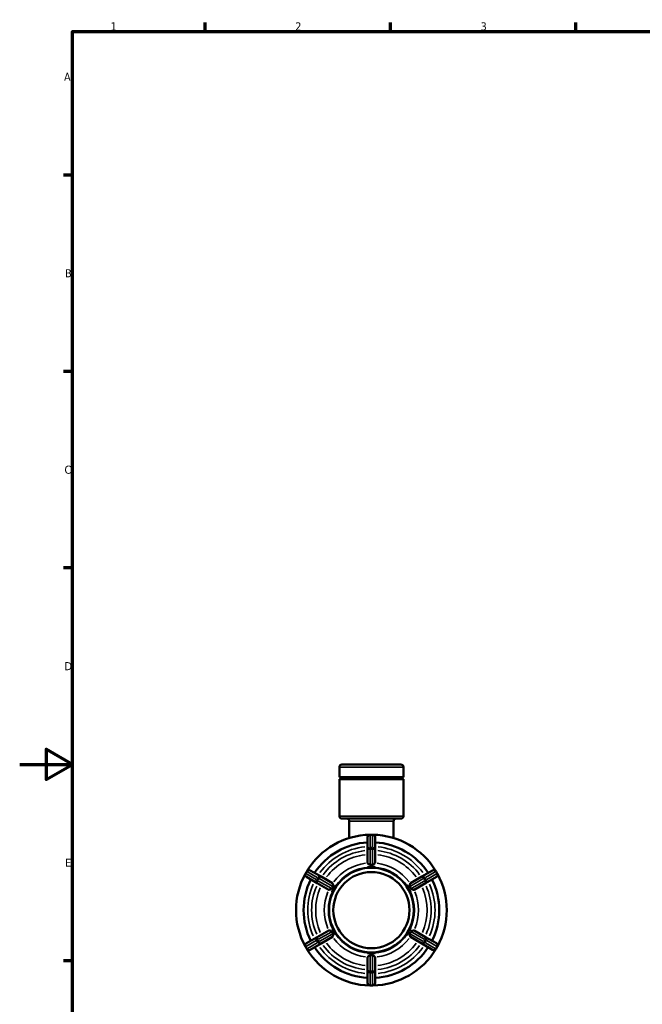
# Model space of a CAD drawing. Header units: millimetres. Extents: x 0 to 902, y -116 to 594.
# Tile 4 of 8: x 0 to 235, y 206 to 578. Entities that reach past the tile are written whole.
import ezdxf

# ---------------------------------------------------------------- set-up
doc = ezdxf.new("R2010")
doc.units = ezdxf.units.MM
for name, color, linetype, lineweight in [('Border (ANSI)', 7, 'Continuous', 70), ('Visible (ANSI)', 7, 'Continuous', 50), ('Visible Narrow (ANSI)', 7, 'Continuous', 35)]:
    doc.layers.add(name, color=color, linetype=linetype, lineweight=lineweight)
doc.styles.add('Note Text (ANSI)', font='tahoma.ttf')

# ---------------------------------------------------------------- blocks, each defined once
blk = doc.blocks.new('Borders Default Border')
at = {"layer": 'Border (ANSI)'}
for p, q in [((70.08, 574), (70.08, 577.45)), ((140.17, 574), (140.17, 577.45)), ((210.25, 574), (210.25, 577.45)), ((20, 519.75), (16.55, 519.75)), ((20, 445.5), (16.55, 445.5)), ((20, 371.25), (16.55, 371.25)), ((20, 222.75), (16.55, 222.75))]:
    blk.add_line(p, q, dxfattribs=at)
at = {"layer": 'Border (ANSI)', "flags": 128}
for points in [[(20, 20), (20, 574), (821, 574), (821, 20), (20, 20)], [(0, 297), (20, 297), (10, 302.77), (10, 291.23), (20, 297)]]:
    blk.add_lwpolyline(points, dxfattribs=at)
at = {"layer": 'Border (ANSI)', "char_height": 3.05, "attachment_point": 7, "style": 'Note Text (ANSI)'}
for s, insert in [('1', (34.35, 574.4)), ('2', (104.2, 574.4)), ('3', (174.26, 574.34)), ('A', (16.78, 555.35)), ('B', (17.15, 481.1)), ('C', (16.95, 406.8)), ('D', (16.96, 332.6)), ('E', (17.21, 258.35))]:
    blk.add_mtext(s, dxfattribs=dict(at, insert=insert))

msp = doc.modelspace()

# ---------------------------------------------------------------- linework, layer by layer
at = {"layer": 'Visible (ANSI)'}
for p, q in [((120.848, 292.2), (120.848, 295.967)), ((121.808, 296.927), (144.109, 296.927)), ((145.069, 292.2), (145.069, 295.967)), ((145.069, 292.2), (120.848, 292.2)), ((145.069, 291.455), (120.848, 291.455)), ((120.848, 277.487), (120.848, 291.455)), ((145.069, 277.487), (145.069, 291.455)), ((144.109, 276.527), (121.808, 276.527)), ((124.575, 269.166), (124.575, 275.567)), ((141.342, 269.166), (141.342, 275.567)), ((131.534, 269.467), (131.534, 264.75)), ((133.424, 270.427), (132.494, 270.427)), ((134.384, 264.75), (134.384, 269.467)), ((131.534, 264.75), (131.534, 259.752)), ((134.384, 259.752), (134.384, 264.75)), ((113.906, 254.573), (109.821, 256.931)), ((131.534, 258.205), (131.534, 258.211)), ((132.959, 258.205), (131.534, 258.205)), ((134.384, 258.205), (132.959, 258.205)), ((134.384, 258.211), (134.384, 258.205)), ((156.096, 256.931), (152.011, 254.573)), ((108.509, 256.58), (108.044, 255.775)), ((108.396, 254.463), (112.481, 252.104)), ((118.234, 252.074), (113.906, 254.573)), ((152.011, 254.573), (147.683, 252.074)), ((153.436, 252.104), (157.521, 254.463)), ((157.873, 255.775), (157.408, 256.58)), ((112.481, 252.104), (116.809, 249.606)), ((118.861, 250.066), (118.149, 248.832)), ((119.574, 251.301), (118.861, 250.066)), ((119.569, 251.303), (119.574, 251.301)), ((146.343, 251.301), (146.348, 251.303)), ((147.056, 250.066), (146.343, 251.301)), ((147.768, 248.832), (147.056, 250.066)), ((149.108, 249.606), (153.436, 252.104)), ((118.149, 248.832), (118.144, 248.835)), ((147.773, 248.835), (147.768, 248.832)), ((118.144, 235.02), (118.149, 235.022)), ((118.149, 235.022), (118.861, 233.788)), ((147.056, 233.788), (147.768, 235.022)), ((147.768, 235.022), (147.773, 235.02)), ((112.481, 231.75), (108.396, 229.391)), ((116.809, 234.249), (112.481, 231.75)), ((113.906, 229.282), (118.234, 231.781)), ((118.861, 233.788), (119.574, 232.554)), ((119.574, 232.554), (119.569, 232.552)), ((146.343, 232.554), (147.056, 233.788)), ((146.348, 232.552), (146.343, 232.554)), ((147.683, 231.781), (152.011, 229.282)), ((153.436, 231.75), (149.108, 234.249)), ((157.521, 229.391), (153.436, 231.75)), ((108.044, 228.08), (108.509, 227.275)), ((109.821, 226.923), (113.906, 229.282)), ((152.011, 229.282), (156.096, 226.923)), ((157.408, 227.275), (157.873, 228.08)), ((131.534, 225.649), (132.959, 225.649)), ((131.534, 225.644), (131.534, 225.649)), ((131.534, 224.103), (131.534, 219.105)), ((132.959, 225.649), (134.384, 225.649)), ((134.384, 225.649), (134.384, 225.644)), ((134.384, 219.105), (134.384, 224.103)), ((131.534, 219.105), (131.534, 214.387)), ((134.384, 214.387), (134.384, 219.105)), ((132.494, 213.427), (133.424, 213.427))]:
    msp.add_line(p, q, dxfattribs=at)
for radius in [16, 14.4]:
    msp.add_circle((132.959, 241.927), radius, dxfattribs=at)
for centre, radius, start, end in [((121.808, 295.967), 0.96, 90, 180), ((144.109, 295.967), 0.96, 0, 90), ((120.848, 291.827), 0.373, 270, 90), ((145.069, 291.827), 0.373, 90, 270), ((121.808, 277.487), 0.96, 180, 270), ((123.615, 275.567), 0.96, 0, 90), ((142.302, 275.567), 0.96, 90, 180), ((144.109, 277.487), 0.96, 270, 0), ((132.959, 241.927), 28.5, 91.14467, 148.85533), ((132.494, 269.467), 0.96, 90, 180), ((133.424, 269.467), 0.96, 0, 90), ((132.959, 241.927), 28.5, 31.14467, 88.85533), ((132.959, 241.927), 25.65, 93.18474, 146.81526), ((132.959, 241.927), 25.65, 33.18474, 86.81526), ((109.341, 256.1), 0.96, 60, 150), ((156.576, 256.1), 0.96, 30, 120), ((132.959, 241.927), 28.5, 151.14467, 208.85533), ((132.959, 241.927), 25.65, 153.18474, 206.81526), ((108.876, 255.295), 0.96, 150, 240), ((132.959, 241.927), 25.65, 333.18474, 26.81526), ((157.041, 255.295), 0.96, 300, 30), ((132.959, 241.927), 28.5, 331.14467, 28.85533), ((108.876, 228.56), 0.96, 120, 210), ((109.341, 227.755), 0.96, 210, 300), ((132.959, 241.927), 28.5, 211.14467, 268.85533), ((132.959, 241.927), 25.65, 213.18474, 266.81526), ((132.959, 241.927), 28.5, 271.14467, 328.85533), ((132.959, 241.927), 25.65, 273.18474, 326.81526), ((156.576, 227.755), 0.96, 240, 330), ((157.041, 228.56), 0.96, 330, 60), ((132.494, 214.387), 0.96, 180, 270), ((133.424, 214.387), 0.96, 270, 0)]:
    msp.add_arc(centre, radius, start, end, dxfattribs=at)
for points, knots in [([(131.554, 259.695), (131.541, 259.712), (131.535, 259.729), (131.534, 259.745), (131.534, 259.748), (131.534, 259.75), (131.534, 259.752)], [0.604604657, 0.604604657, 0.604604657, 0.604604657, 0.623929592, 0.623929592, 0.623929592, 0.6265478, 0.6265478, 0.6265478, 0.6265478]), ([(131.534, 258.211), (131.584, 258.21), (131.635, 258.209), (132.118, 258.204), (132.557, 258.205), (132.959, 258.205)], [0.38297898, 0.38297898, 0.38297898, 0.38297898, 0.39719274, 0.39719274, 0.5177627, 0.5177627, 0.5177627, 0.5177627]), ([(132.494, 258.985), (132.47, 258.984), (132.447, 258.986), (132.385, 258.997), (132.342, 259.013), (132.182, 259.101), (132.057, 259.208), (131.833, 259.41), (131.741, 259.498), (131.615, 259.624), (131.575, 259.666), (131.554, 259.695)], [-0.20591603, -0.20591603, -0.20591603, -0.20591603, -0.19224879, -0.19224879, -0.1699468, -0.1699468, -0.12034354, -0.12034354, -0.0766886, -0.0766886, -0.04160936, -0.04160936, -0.04160936, -0.04160936]), ([(133.424, 258.985), (133.264, 258.994), (133.108, 258.997), (132.959, 258.997), (132.809, 258.997), (132.653, 258.994), (132.494, 258.985)], [-0.044864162, -0.044864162, -0.044864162, -0.044864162, 0, 0, 0, 0.044864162, 0.044864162, 0.044864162, 0.044864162]), ([(132.959, 258.205), (133.36, 258.205), (133.799, 258.204), (134.282, 258.209), (134.333, 258.21), (134.384, 258.211)], [0.5177627, 0.5177627, 0.5177627, 0.5177627, 0.63833267, 0.63833267, 0.65254643, 0.65254643, 0.65254643, 0.65254643]), ([(134.364, 259.695), (134.347, 259.673), (134.32, 259.643), (134.216, 259.535), (134.115, 259.438), (133.9, 259.244), (133.799, 259.156), (133.667, 259.064), (133.618, 259.033), (133.536, 259), (133.503, 258.99), (133.453, 258.985), (133.438, 258.985), (133.424, 258.985)], [-0.44054929, -0.44054929, -0.44054929, -0.44054929, -0.4053935, -0.4053935, -0.33063658, -0.33063658, -0.26538288, -0.26538288, -0.23366942, -0.23366942, -0.21375478, -0.21375478, -0.20483689, -0.20483689, -0.20483689, -0.20483689]), ([(134.384, 259.752), (134.384, 259.75), (134.383, 259.748), (134.383, 259.745), (134.382, 259.729), (134.376, 259.712), (134.364, 259.695)], [0.621311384, 0.621311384, 0.621311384, 0.621311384, 0.623929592, 0.623929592, 0.623929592, 0.643254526, 0.643254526, 0.643254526, 0.643254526]), ([(116.868, 249.595), (116.848, 249.592), (116.83, 249.595), (116.815, 249.603), (116.813, 249.603), (116.811, 249.605), (116.809, 249.606)], [0.604604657, 0.604604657, 0.604604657, 0.604604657, 0.623929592, 0.623929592, 0.623929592, 0.6265478, 0.6265478, 0.6265478, 0.6265478]), ([(117.953, 250.054), (117.943, 250.034), (117.931, 250.016), (117.891, 249.968), (117.855, 249.936), (117.685, 249.835), (117.511, 249.776), (117.213, 249.681), (117.096, 249.647), (116.947, 249.609), (116.901, 249.598), (116.868, 249.595)], [-0.23849966, -0.23849966, -0.23849966, -0.23849966, -0.22190365, -0.22190365, -0.19170221, -0.19170221, -0.12579183, -0.12579183, -0.07460857, -0.07460857, -0.04218996, -0.04218996, -0.04218996, -0.04218996]), ([(118.418, 250.859), (118.332, 250.725), (118.25, 250.592), (118.176, 250.462), (118.101, 250.333), (118.026, 250.196), (117.953, 250.054)], [-0.044864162, -0.044864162, -0.044864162, -0.044864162, 0, 0, 0, 0.044864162, 0.044864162, 0.044864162, 0.044864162]), ([(118.144, 248.835), (118.17, 248.878), (118.196, 248.922), (118.443, 249.338), (118.66, 249.718), (118.861, 250.066)], [0.38297898, 0.38297898, 0.38297898, 0.38297898, 0.39719274, 0.39719274, 0.5177627, 0.5177627, 0.5177627, 0.5177627]), ([(118.234, 252.074), (118.236, 252.073), (118.238, 252.071), (118.24, 252.07), (118.254, 252.061), (118.265, 252.047), (118.273, 252.028)], [0.621311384, 0.621311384, 0.621311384, 0.621311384, 0.623929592, 0.623929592, 0.623929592, 0.643254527, 0.643254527, 0.643254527, 0.643254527]), ([(118.273, 252.028), (118.292, 251.985), (118.314, 251.909), (118.375, 251.669), (118.417, 251.49), (118.464, 251.219), (118.479, 251.104), (118.463, 250.964), (118.453, 250.926), (118.432, 250.882), (118.426, 250.87), (118.418, 250.859)], [-0.45935642, -0.45935642, -0.45935642, -0.45935642, -0.40917855, -0.40917855, -0.33266277, -0.33266277, -0.27536282, -0.27536282, -0.24829822, -0.24829822, -0.23782129, -0.23782129, -0.23782129, -0.23782129]), ([(118.861, 250.066), (119.062, 250.414), (119.283, 250.793), (119.52, 251.215), (119.545, 251.259), (119.569, 251.303)], [0.5177627, 0.5177627, 0.5177627, 0.5177627, 0.63833267, 0.63833267, 0.65254643, 0.65254643, 0.65254643, 0.65254643]), ([(146.348, 251.303), (146.373, 251.259), (146.397, 251.215), (146.634, 250.793), (146.855, 250.414), (147.056, 250.066)], [0.38297898, 0.38297898, 0.38297898, 0.38297898, 0.39719274, 0.39719274, 0.5177627, 0.5177627, 0.5177627, 0.5177627]), ([(147.056, 250.066), (147.257, 249.718), (147.475, 249.338), (147.721, 248.922), (147.747, 248.878), (147.773, 248.835)], [0.5177627, 0.5177627, 0.5177627, 0.5177627, 0.63833267, 0.63833267, 0.65254643, 0.65254643, 0.65254643, 0.65254643]), ([(147.499, 250.859), (147.486, 250.879), (147.476, 250.9), (147.455, 250.96), (147.446, 251.007), (147.444, 251.206), (147.48, 251.383), (147.546, 251.686), (147.576, 251.806), (147.616, 251.953), (147.631, 251.998), (147.644, 252.028)], [-0.23054394, -0.23054394, -0.23054394, -0.23054394, -0.2134858, -0.2134858, -0.18492193, -0.18492193, -0.12308586, -0.12308586, -0.07351928, -0.07351928, -0.04182517, -0.04182517, -0.04182517, -0.04182517]), ([(147.964, 250.054), (147.891, 250.196), (147.816, 250.333), (147.741, 250.462), (147.667, 250.592), (147.585, 250.725), (147.499, 250.859)], [0.990661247, 0.990661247, 0.990661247, 0.990661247, 1.035525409, 1.035525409, 1.035525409, 1.08038957, 1.08038957, 1.08038957, 1.08038957]), ([(147.644, 252.028), (147.652, 252.047), (147.663, 252.061), (147.677, 252.07), (147.679, 252.071), (147.681, 252.073), (147.683, 252.074)], [0.604604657, 0.604604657, 0.604604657, 0.604604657, 0.623929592, 0.623929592, 0.623929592, 0.6265478, 0.6265478, 0.6265478, 0.6265478]), ([(149.049, 249.595), (149.032, 249.597), (149.011, 249.6), (148.91, 249.622), (148.8, 249.653), (148.531, 249.735), (148.381, 249.784), (148.197, 249.86), (148.135, 249.89), (148.042, 249.954), (148.011, 249.983), (147.979, 250.026), (147.971, 250.04), (147.964, 250.054)], [-0.45594623, -0.45594623, -0.45594623, -0.45594623, -0.43783989, -0.43783989, -0.37958388, -0.37958388, -0.31449066, -0.31449066, -0.27879549, -0.27879549, -0.24959863, -0.24959863, -0.23726163, -0.23726163, -0.23726163, -0.23726163]), ([(149.108, 249.606), (149.106, 249.605), (149.104, 249.603), (149.102, 249.603), (149.087, 249.595), (149.069, 249.592), (149.049, 249.595)], [0.621311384, 0.621311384, 0.621311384, 0.621311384, 0.623929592, 0.623929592, 0.623929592, 0.643254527, 0.643254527, 0.643254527, 0.643254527]), ([(118.861, 233.788), (118.66, 234.136), (118.443, 234.517), (118.196, 234.933), (118.17, 234.976), (118.144, 235.02)], [0.5177627, 0.5177627, 0.5177627, 0.5177627, 0.63833267, 0.63833267, 0.65254643, 0.65254643, 0.65254643, 0.65254643]), ([(147.773, 235.02), (147.747, 234.976), (147.721, 234.933), (147.475, 234.517), (147.257, 234.136), (147.056, 233.788)], [0.38297898, 0.38297898, 0.38297898, 0.38297898, 0.39719274, 0.39719274, 0.5177627, 0.5177627, 0.5177627, 0.5177627]), ([(116.809, 234.249), (116.811, 234.25), (116.813, 234.251), (116.815, 234.252), (116.83, 234.259), (116.848, 234.262), (116.868, 234.26)], [0.621311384, 0.621311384, 0.621311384, 0.621311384, 0.623929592, 0.623929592, 0.623929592, 0.643254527, 0.643254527, 0.643254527, 0.643254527]), ([(116.868, 234.26), (116.885, 234.258), (116.906, 234.255), (117.007, 234.233), (117.117, 234.201), (117.386, 234.12), (117.536, 234.071), (117.72, 233.995), (117.782, 233.965), (117.875, 233.901), (117.906, 233.872), (117.938, 233.828), (117.946, 233.815), (117.953, 233.801)], [-0.45594623, -0.45594623, -0.45594623, -0.45594623, -0.43783989, -0.43783989, -0.37958388, -0.37958388, -0.31449066, -0.31449066, -0.27879549, -0.27879549, -0.24959863, -0.24959863, -0.23726163, -0.23726163, -0.23726163, -0.23726163]), ([(117.953, 233.801), (118.026, 233.659), (118.101, 233.522), (118.176, 233.392), (118.25, 233.263), (118.332, 233.13), (118.418, 232.996)], [0.990661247, 0.990661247, 0.990661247, 0.990661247, 1.035525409, 1.035525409, 1.035525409, 1.08038957, 1.08038957, 1.08038957, 1.08038957]), ([(118.273, 231.827), (118.265, 231.808), (118.254, 231.794), (118.24, 231.785), (118.238, 231.783), (118.236, 231.782), (118.234, 231.781)], [0.604604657, 0.604604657, 0.604604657, 0.604604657, 0.623929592, 0.623929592, 0.623929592, 0.6265478, 0.6265478, 0.6265478, 0.6265478]), ([(118.418, 232.996), (118.431, 232.976), (118.441, 232.955), (118.462, 232.895), (118.471, 232.847), (118.473, 232.649), (118.438, 232.472), (118.371, 232.168), (118.342, 232.049), (118.301, 231.902), (118.286, 231.856), (118.273, 231.827)], [-0.23054394, -0.23054394, -0.23054394, -0.23054394, -0.2134858, -0.2134858, -0.18492193, -0.18492193, -0.12308586, -0.12308586, -0.07351928, -0.07351928, -0.04182517, -0.04182517, -0.04182517, -0.04182517]), ([(119.569, 232.552), (119.545, 232.596), (119.52, 232.64), (119.283, 233.061), (119.062, 233.44), (118.861, 233.788)], [0.38297898, 0.38297898, 0.38297898, 0.38297898, 0.39719274, 0.39719274, 0.5177627, 0.5177627, 0.5177627, 0.5177627]), ([(147.056, 233.788), (146.855, 233.44), (146.634, 233.061), (146.397, 232.64), (146.373, 232.596), (146.348, 232.552)], [0.5177627, 0.5177627, 0.5177627, 0.5177627, 0.63833267, 0.63833267, 0.65254643, 0.65254643, 0.65254643, 0.65254643]), ([(147.644, 231.827), (147.625, 231.87), (147.603, 231.946), (147.542, 232.186), (147.5, 232.364), (147.453, 232.636), (147.439, 232.751), (147.454, 232.891), (147.464, 232.928), (147.485, 232.973), (147.491, 232.985), (147.499, 232.996)], [-0.45935642, -0.45935642, -0.45935642, -0.45935642, -0.40917855, -0.40917855, -0.33266277, -0.33266277, -0.27536282, -0.27536282, -0.24829822, -0.24829822, -0.23782129, -0.23782129, -0.23782129, -0.23782129]), ([(147.499, 232.996), (147.585, 233.13), (147.667, 233.263), (147.741, 233.392), (147.816, 233.522), (147.891, 233.659), (147.964, 233.801)], [-0.044864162, -0.044864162, -0.044864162, -0.044864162, 0, 0, 0, 0.044864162, 0.044864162, 0.044864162, 0.044864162]), ([(147.683, 231.781), (147.681, 231.782), (147.679, 231.783), (147.677, 231.785), (147.663, 231.794), (147.652, 231.808), (147.644, 231.827)], [0.621311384, 0.621311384, 0.621311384, 0.621311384, 0.623929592, 0.623929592, 0.623929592, 0.643254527, 0.643254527, 0.643254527, 0.643254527]), ([(147.964, 233.801), (147.974, 233.821), (147.986, 233.839), (148.026, 233.887), (148.062, 233.918), (148.232, 234.02), (148.406, 234.079), (148.704, 234.173), (148.822, 234.208), (148.97, 234.246), (149.016, 234.256), (149.049, 234.26)], [-0.23849966, -0.23849966, -0.23849966, -0.23849966, -0.22190365, -0.22190365, -0.19170221, -0.19170221, -0.12579183, -0.12579183, -0.07460857, -0.07460857, -0.04218996, -0.04218996, -0.04218996, -0.04218996]), ([(149.049, 234.26), (149.069, 234.262), (149.087, 234.259), (149.102, 234.252), (149.104, 234.251), (149.106, 234.25), (149.108, 234.249)], [0.604604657, 0.604604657, 0.604604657, 0.604604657, 0.623929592, 0.623929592, 0.623929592, 0.6265478, 0.6265478, 0.6265478, 0.6265478]), ([(132.959, 225.649), (132.557, 225.649), (132.118, 225.651), (131.635, 225.645), (131.584, 225.645), (131.534, 225.644)], [0.5177627, 0.5177627, 0.5177627, 0.5177627, 0.63833267, 0.63833267, 0.65254643, 0.65254643, 0.65254643, 0.65254643]), ([(131.534, 224.103), (131.534, 224.105), (131.534, 224.107), (131.534, 224.109), (131.535, 224.126), (131.541, 224.143), (131.554, 224.159)], [0.621311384, 0.621311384, 0.621311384, 0.621311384, 0.623929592, 0.623929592, 0.623929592, 0.643254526, 0.643254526, 0.643254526, 0.643254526]), ([(131.554, 224.159), (131.57, 224.182), (131.597, 224.211), (131.701, 224.319), (131.802, 224.416), (132.017, 224.611), (132.118, 224.698), (132.251, 224.791), (132.299, 224.821), (132.381, 224.855), (132.414, 224.865), (132.464, 224.87), (132.479, 224.87), (132.494, 224.869)], [-0.44054929, -0.44054929, -0.44054929, -0.44054929, -0.4053935, -0.4053935, -0.33063658, -0.33063658, -0.26538288, -0.26538288, -0.23366942, -0.23366942, -0.21375478, -0.21375478, -0.20483689, -0.20483689, -0.20483689, -0.20483689]), ([(132.494, 224.869), (132.653, 224.861), (132.809, 224.858), (132.959, 224.858), (133.108, 224.858), (133.264, 224.861), (133.424, 224.869)], [0.990661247, 0.990661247, 0.990661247, 0.990661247, 1.035525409, 1.035525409, 1.035525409, 1.08038957, 1.08038957, 1.08038957, 1.08038957]), ([(134.384, 225.644), (134.333, 225.645), (134.282, 225.645), (133.799, 225.651), (133.36, 225.649), (132.959, 225.649)], [0.38297898, 0.38297898, 0.38297898, 0.38297898, 0.39719274, 0.39719274, 0.5177627, 0.5177627, 0.5177627, 0.5177627]), ([(133.424, 224.869), (133.447, 224.871), (133.47, 224.869), (133.532, 224.857), (133.575, 224.842), (133.735, 224.754), (133.861, 224.646), (134.084, 224.445), (134.176, 224.357), (134.302, 224.231), (134.342, 224.189), (134.364, 224.159)], [-0.20591603, -0.20591603, -0.20591603, -0.20591603, -0.19224879, -0.19224879, -0.1699468, -0.1699468, -0.12034354, -0.12034354, -0.0766886, -0.0766886, -0.04160936, -0.04160936, -0.04160936, -0.04160936]), ([(134.364, 224.159), (134.376, 224.143), (134.382, 224.126), (134.383, 224.109), (134.383, 224.107), (134.384, 224.105), (134.384, 224.103)], [0.604604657, 0.604604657, 0.604604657, 0.604604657, 0.623929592, 0.623929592, 0.623929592, 0.6265478, 0.6265478, 0.6265478, 0.6265478])]:
    msp.add_open_spline(points, degree=3, knots=knots, dxfattribs=at)
at = {"layer": 'Visible Narrow (ANSI)'}
for p, q in [((144.92, 295.967), (120.997, 295.967)), ((120.997, 277.487), (144.92, 277.487)), ((141.239, 275.567), (124.678, 275.567)), ((132.494, 270.427), (132.494, 270.311)), ((132.494, 265.817), (132.494, 270.063)), ((132.54, 270.299), (133.377, 270.299)), ((133.424, 270.311), (133.424, 270.427)), ((133.424, 270.063), (133.424, 265.817)), ((132.494, 265.561), (132.494, 265.032)), ((132.494, 259.286), (132.494, 264.695)), ((133.377, 265.581), (132.54, 265.581)), ((132.54, 264.995), (133.377, 264.995)), ((133.424, 265.032), (133.424, 265.561)), ((133.424, 264.695), (133.424, 259.286)), ((108.045, 255.775), (108.145, 255.717)), ((108.179, 255.751), (108.597, 256.475)), ((112.037, 253.469), (108.36, 255.592)), ((108.61, 256.522), (108.51, 256.58)), ((108.825, 256.398), (112.502, 254.275)), ((112.258, 253.342), (112.717, 253.077)), ((112.683, 254.117), (112.265, 253.392)), ((113.182, 253.882), (112.723, 254.147)), ((112.772, 253.099), (113.19, 253.824)), ((113.474, 253.714), (118.158, 251.009)), ((147.759, 251.009), (152.443, 253.714)), ((152.727, 253.824), (153.145, 253.099)), ((153.194, 254.147), (152.735, 253.882)), ((153.2, 253.077), (153.659, 253.342)), ((153.652, 253.392), (153.234, 254.117)), ((153.415, 254.275), (157.092, 256.398)), ((157.557, 255.592), (153.88, 253.469)), ((157.407, 256.58), (157.307, 256.522)), ((157.32, 256.475), (157.738, 255.751)), ((157.772, 255.717), (157.872, 255.775)), ((117.693, 250.204), (113.009, 252.908)), ((152.908, 252.908), (148.224, 250.204)), ((112.717, 230.778), (112.258, 230.513)), ((113.19, 230.031), (112.772, 230.756)), ((113.009, 230.946), (117.693, 233.651)), ((118.158, 232.845), (113.474, 230.141)), ((152.443, 230.141), (147.759, 232.845)), ((148.224, 233.651), (152.908, 230.946)), ((153.145, 230.756), (152.727, 230.031)), ((153.659, 230.513), (153.2, 230.778)), ((108.145, 228.138), (108.045, 228.08)), ((108.597, 227.379), (108.179, 228.104)), ((108.36, 228.262), (112.037, 230.385)), ((108.51, 227.275), (108.61, 227.333)), ((112.502, 229.58), (108.825, 227.457)), ((112.265, 230.463), (112.683, 229.738)), ((112.723, 229.708), (113.182, 229.973)), ((152.735, 229.973), (153.194, 229.708)), ((153.234, 229.738), (153.652, 230.463)), ((157.092, 227.457), (153.415, 229.58)), ((153.88, 230.385), (157.557, 228.262)), ((157.307, 227.333), (157.407, 227.275)), ((157.738, 228.104), (157.32, 227.379)), ((157.872, 228.08), (157.772, 228.138)), ((132.494, 219.16), (132.494, 224.569)), ((133.424, 224.569), (133.424, 219.16)), ((132.494, 218.823), (132.494, 218.293)), ((132.494, 213.792), (132.494, 218.038)), ((133.377, 218.859), (132.54, 218.859)), ((132.54, 218.274), (133.377, 218.274)), ((133.424, 218.293), (133.424, 218.823)), ((133.424, 218.038), (133.424, 213.792)), ((132.494, 213.544), (132.494, 213.428)), ((133.377, 213.556), (132.54, 213.556)), ((133.424, 213.428), (133.424, 213.544))]:
    msp.add_line(p, q, dxfattribs=at)
for radius, start, end in [(24.05, 96.05717, 143.94283), (22.603, 96.25317, 143.74683), (22.603, 36.25317, 83.74683), (24.05, 36.05717, 83.94283), (21.057, 96.49229, 143.50771), (21.057, 36.49229, 83.50771), (17.824, 97.06906, 142.93094), (16.278, 93, 147), (16.278, 33, 87), (17.824, 37.06906, 82.93094), (24.05, 156.05717, 203.94283), (22.603, 156.25317, 203.74683), (21.057, 156.49229, 203.50771), (21.057, 336.49229, 23.50771), (22.603, 336.25317, 23.74683), (24.05, 336.05717, 23.94283), (17.824, 157.06906, 202.93094), (16.278, 153, 207), (16.278, 333, 27), (17.824, 337.06906, 22.93094), (17.824, 217.06906, 262.93094), (16.278, 213, 267), (16.278, 273, 327), (17.824, 277.06906, 322.93094), (24.05, 216.05717, 263.94283), (22.603, 216.25317, 263.74683), (21.057, 216.49229, 263.50771), (21.057, 276.49229, 323.50771), (22.603, 276.25317, 323.74683), (24.05, 276.05717, 323.94283)]:
    msp.add_arc((132.959, 241.927), radius, start, end, dxfattribs=at)
for centre, major_axis, ratio, start_param, end_param in [((132.494, 269.467), (-0.96, 0), 0.8660254, 4.7909288, 6.2046455), ((133.424, 269.467), (0.96, 0), 0.8660254, 0.0785398, 1.4922565), ((132.494, 264.75), (-0.96, 0), 0.8660254, 4.7909288, 6.2046455), ((132.494, 264.75), (-0.96, 0), 0.2559562, 4.7909288, 6.2046455), ((133.424, 264.75), (0.96, 0), 0.8660254, 0.0785398, 1.4922565), ((133.424, 264.75), (0.96, 0), 0.2559562, 0.0785398, 1.4922565), ((109.341, 256.1), (0.48, 0.831), 0.8660254, 0.0785398, 1.4922565), ((156.576, 256.1), (-0.48, 0.831), 0.8660254, 4.7909288, 6.2046455), ((108.876, 255.295), (-0.48, -0.831), 0.8660254, 4.7909288, 6.2046455), ((112.961, 252.936), (-0.48, -0.831), 0.8660254, 4.7909288, 6.2046455), ((113.426, 253.741), (0.48, 0.831), 0.8660254, 0.0785398, 1.4922565), ((113.426, 253.741), (0.48, 0.831), 0.2559562, 0.0785398, 1.4922565), ((152.491, 253.741), (-0.48, 0.831), 0.2559562, 4.7909288, 6.2046455), ((152.491, 253.741), (-0.48, 0.831), 0.8660254, 4.7909288, 6.2046455), ((152.956, 252.936), (0.48, -0.831), 0.8660254, 0.0785398, 1.4922565), ((157.041, 255.295), (0.48, -0.831), 0.8660254, 0.0785398, 1.4922565), ((112.961, 252.936), (-0.48, -0.831), 0.2559562, 4.7909288, 6.2046455), ((152.956, 252.936), (0.48, -0.831), 0.2559562, 0.0785398, 1.4922565), ((112.961, 230.919), (-0.48, 0.831), 0.8660254, 0.0785398, 1.4922565), ((112.961, 230.919), (-0.48, 0.831), 0.2559562, 0.0785398, 1.4922565), ((152.956, 230.919), (0.48, 0.831), 0.2559562, 4.7909288, 6.2046455), ((152.956, 230.919), (0.48, 0.831), 0.8660254, 4.7909288, 6.2046455), ((108.876, 228.56), (-0.48, 0.831), 0.8660254, 0.0785398, 1.4922565), ((109.341, 227.755), (0.48, -0.831), 0.8660254, 4.7909288, 6.2046455), ((113.426, 230.114), (0.48, -0.831), 0.8660254, 4.7909288, 6.2046455), ((113.426, 230.114), (0.48, -0.831), 0.2559562, 4.7909288, 6.2046455), ((152.491, 230.114), (-0.48, -0.831), 0.2559562, 0.0785398, 1.4922565), ((152.491, 230.114), (-0.48, -0.831), 0.8660254, 0.0785398, 1.4922565), ((156.576, 227.755), (-0.48, -0.831), 0.8660254, 0.0785398, 1.4922565), ((157.041, 228.56), (0.48, 0.831), 0.8660254, 4.7909288, 6.2046455), ((132.494, 219.105), (-0.96, 0), 0.2559562, 0.0785398, 1.4922565), ((132.494, 219.105), (-0.96, 0), 0.8660254, 0.0785398, 1.4922565), ((133.424, 219.105), (0.96, 0), 0.2559562, 4.7909288, 6.2046455), ((133.424, 219.105), (0.96, 0), 0.8660254, 4.7909288, 6.2046455), ((132.494, 214.387), (-0.96, 0), 0.8660254, 0.0785398, 1.4922565), ((133.424, 214.387), (0.96, 0), 0.8660254, 4.7909288, 6.2046455)]:
    msp.add_ellipse(centre, major_axis=major_axis, ratio=ratio, start_param=start_param, end_param=end_param, dxfattribs=at)

# ---------------------------------------------------------------- block references
msp.add_blockref('Borders Default Border', (0, 0))

doc.saveas('drawing.dxf')
